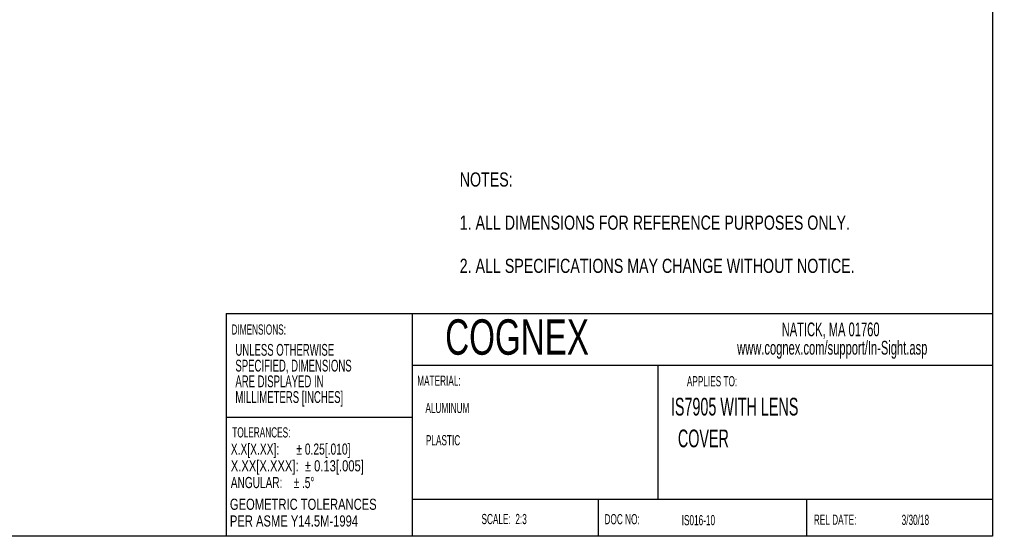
# Model space of a CAD drawing. Header units: millimetres. Extents: x 10 to 272, y 8 to 208.
# Tile 29 of 36: x 139 to 272, y 8 to 77. Entities that reach past the tile are written whole.
import ezdxf

# ---------------------------------------------------------------- set-up
doc = ezdxf.new("R2010")
doc.units = ezdxf.units.MM
doc.styles.add('SLDTEXTSTYLE0', font='TXT', dxfattribs={"width": 0.75})
doc.styles.add('SLDTEXTSTYLE1', font='TXT', dxfattribs={"width": 0.605})
doc.styles.add('SLDTEXTSTYLE2', font='TXT', dxfattribs={"width": 0.7})
doc.styles.add('SLDTEXTSTYLE3', font='TXT', dxfattribs={"width": 0.6875})
doc.styles.add('SLDTEXTSTYLE4', font='TXT', dxfattribs={"width": 0.676471})

# ---------------------------------------------------------------- blocks, each defined once
blk = doc.blocks.new('SW_NOTE_1')
at = {"color": 0, "linetype": 'Continuous', "lineweight": 0, "char_height": 1.8521, "attachment_point": 2, "style": 'SLDTEXTSTYLE1'}
for s, insert in [('NATICK, MA 01760', (9.06, 2.39)), ('www.cognex.com/support/In-Sight.asp', (9.28, -0.08))]:
    blk.add_mtext(s, dxfattribs=dict(at, insert=insert))
blk = doc.blocks.new('SW_NOTE_2')
at = {"color": 0, "linetype": 'Continuous', "lineweight": 0, "char_height": 1.5875, "attachment_point": 1, "style": 'SLDTEXTSTYLE1'}
for s, insert in [('UNLESS OTHERWISE', (0, 2.05)), ('SPECIFIED, DIMENSIONS', (0, -0.07)), ('ARE DISPLAYED IN', (0, -2.19)), ('MILLIMETERS [INCHES]', (0, -4.3))]:
    blk.add_mtext(s, dxfattribs=dict(at, insert=insert))
blk = doc.blocks.new('SW_NOTE_3')
at = {"color": 0, "linetype": 'Continuous', "lineweight": 0, "char_height": 1.5, "attachment_point": 1}
for s, insert, style in [('X.X[X.XX]:      ± 0.25[.010]', (0, 1.93), 'SLDTEXTSTYLE3'), ('X.XX[X.XXX]:  ± 0.13[.005]', (0, -0.32), 'SLDTEXTSTYLE0'), ('ANGULAR:    ± .5°', (0, -2.57), 'SLDTEXTSTYLE4')]:
    blk.add_mtext(s, dxfattribs=dict(at, insert=insert, style=style))
blk = doc.blocks.new('SW_NOTE_4')
at = {"color": 0, "linetype": 'Continuous', "lineweight": 0, "char_height": 1.5, "attachment_point": 1, "style": 'SLDTEXTSTYLE0'}
for s, insert in [('GEOMETRIC TOLERANCES', (0, 1.93)), ('PER ASME Y14.5M-1994', (0, -0.32))]:
    blk.add_mtext(s, dxfattribs=dict(at, insert=insert))
blk = doc.blocks.new('SW_NOTE_5')
at = {"color": 0, "linetype": 'Continuous', "lineweight": 18, "char_height": 1.905, "attachment_point": 1, "style": 'SLDTEXTSTYLE0'}
for s, insert in [('NOTES:', (0, 2.46)), ('1. ALL DIMENSIONS FOR REFERENCE PURPOSES ONLY.', (0, -3.35)), ('2. ALL SPECIFICATIONS MAY CHANGE WITHOUT NOTICE.', (0, -9.16))]:
    blk.add_mtext(s, dxfattribs=dict(at, insert=insert))

msp = doc.modelspace()

# ---------------------------------------------------------------- linework, layer by layer
at = {"color": 7, "linetype": 'Continuous', "lineweight": 25}
for p, q in [((270.088, 207.692), (270.088, 7.692)), ((167.088, 37.692), (270.088, 37.692)), ((167.088, 37.692), (167.088, 7.692)), ((192.088, 37.692), (192.088, 7.692)), ((270.088, 30.692), (192.088, 30.692)), ((225.088, 30.692), (225.088, 12.692)), ((192.088, 23.692), (167.088, 23.692)), ((192.088, 12.692), (270.088, 12.692)), ((217.088, 12.692), (217.088, 7.692)), ((245.088, 12.692), (245.088, 7.692)), ((270.088, 7.692), (10.088, 7.692))]:
    msp.add_line(p, q, dxfattribs=at)

# ---------------------------------------------------------------- block references
at = {"color": 7, "linetype": 'Continuous', "lineweight": 18}
msp.add_blockref('SW_NOTE_5', (198.467, 54.196), dxfattribs=at)
at = {"color": 7, "linetype": 'Continuous', "lineweight": 0}
for name, p in [('SW_NOTE_1', (239.257, 34.069)), ('SW_NOTE_2', (168.31, 31.523)), ('SW_NOTE_3', (167.694, 18.249)), ('SW_NOTE_4', (167.572, 10.827))]:
    msp.add_blockref(name, p, dxfattribs=at)

# ---------------------------------------------------------------- texts
for s, insert, char_height, attachment_point, style in [('DIMENSIONS:', (167.788, 36.203), 1.36853, 1, 'SLDTEXTSTYLE1'), ('COGNEX', (196.513, 36.888), 4.7625, 1, 'SLDTEXTSTYLE2'), ('MATERIAL:', (192.751, 29.311), 1.3685, 1, 'SLDTEXTSTYLE1'), ('APPLIES TO:', (232.381, 29.242), 1.36853, 2, 'SLDTEXTSTYLE1'), ('ALUMINUM', (193.854, 25.65), 1.3685, 1, 'SLDTEXTSTYLE1'), ('IS7905 WITH LENS', (226.851, 26.327), 2.38125, 1, 'SLDTEXTSTYLE1'), ('TOLERANCES:', (167.894, 22.362), 1.36853, 1, 'SLDTEXTSTYLE1'), ('PLASTIC', (193.916, 21.306), 1.3685, 1, 'SLDTEXTSTYLE1'), ('COVER', (227.792, 22.056), 2.3813, 1, 'SLDTEXTSTYLE1'), ('SCALE:  2:3', (204.436, 10.704), 1.36853, 2, 'SLDTEXTSTYLE1'), ('DOC NO:', (217.926, 10.686), 1.3685, 1, 'SLDTEXTSTYLE1'), ('REL DATE:', (246.062, 10.618), 1.3685, 1, 'SLDTEXTSTYLE1'), ('3/30/18', (257.861, 10.595), 1.3685, 1, 'SLDTEXTSTYLE1'), ('IS016-10', (228.297, 10.554), 1.3685, 1, 'SLDTEXTSTYLE1')]:
    msp.add_mtext(s, dxfattribs=dict(at, insert=insert, char_height=char_height, attachment_point=attachment_point, style=style))

doc.saveas('drawing.dxf')
